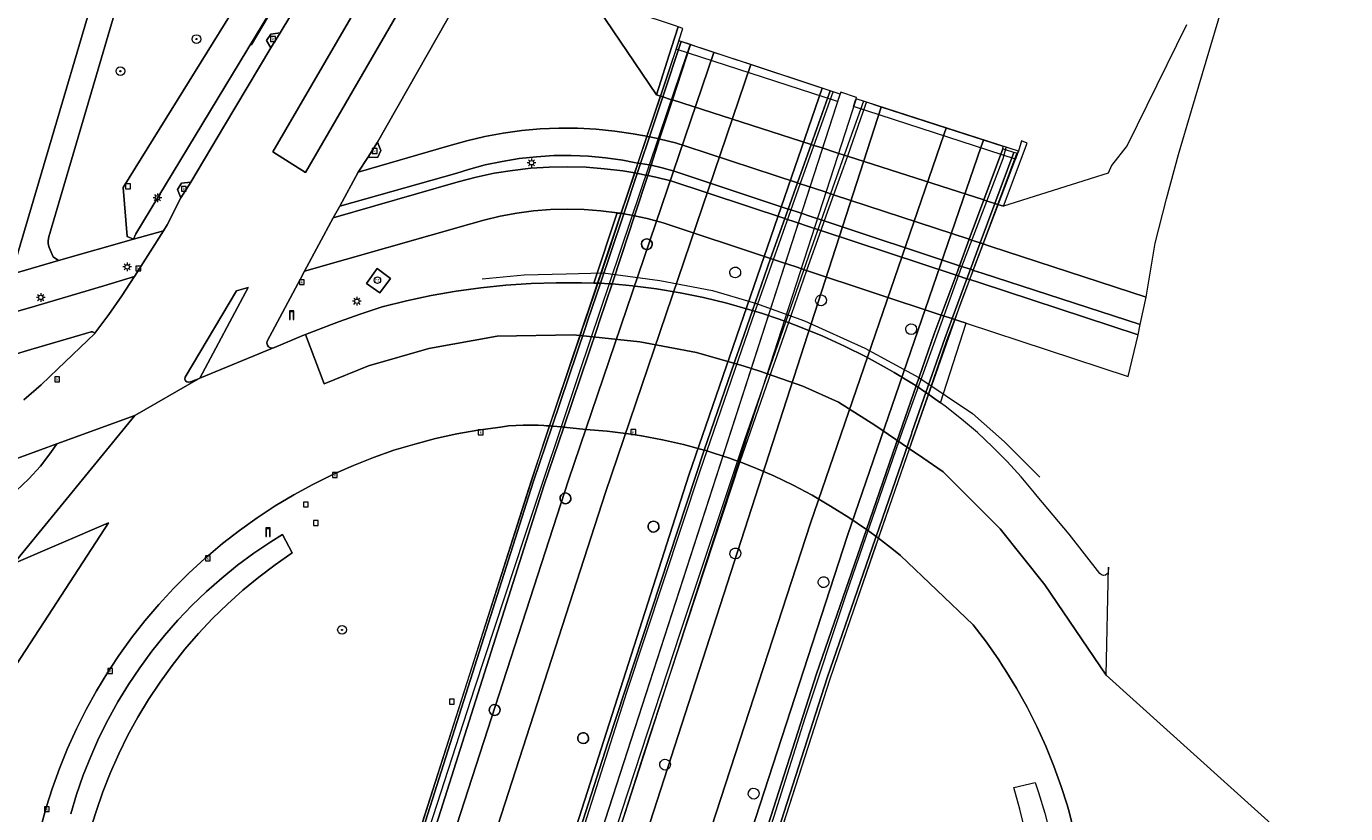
# Model space of a CAD drawing. Header units: metres. Extents: x 136597 to 137331, y 452400 to 453440.
# Tile 38 of 40: x 137067 to 137188, y 453020 to 453092. Entities that reach past the tile are written whole.
import ezdxf
from ezdxf.enums import TextEntityAlignment as Align

# ---------------------------------------------------------------- set-up
doc = ezdxf.new("R2010")
doc.units = ezdxf.units.M
doc.layers.get('0').update_dxf_attribs({"lineweight": 25})
for name, color, linetype, lineweight in [('AB-ondergrond', 7, 'Continuous', 25), ('B-WE-GR-BEPLANTING_CULTUUR_BOSPLANTSOEN-GV', 90, 'Continuous', 18), ('B-WE-GR-BEPLANTING_CULTUUR_HEESTERS-GV', 90, 'Continuous', 18), ('B-WE-GR-BOOM-S @ 0.2', 90, 'Continuous', 25), ('B-WE-GR-GROENVOORZIENING-GV', 80, 'Continuous', 18), ('B-WE-IE-MEUBILAIR_WEGMEUBILAIR-G', 7, 'Continuous', 18), ('B-WE-IE-MEUBILAIR_WEGMEUBILAIR-S @ 0.2', 7, 'Continuous', 25), ('B-WE-IE-TERREINAFSCHEIDING_KUNSTMATIG_MUUR-GV', 90, 'Continuous', 18), ('B-WE-KL-DATA-S @ 0.2', 90, 'Continuous', 25), ('B-WE-KL-ET_LS_OV_LICHTMAST-S @ 0.2', 190, 'Continuous', 25), ('B-WE-KW-KUNSTWERK_DEK-GV', 170, 'Continuous', 18), ('B-WE-KW-KUNSTWERK_GELUIDSWERING_SCHERM-G', 170, 'Continuous', 18), ('B-WE-KW-KUNSTWERK_PIJLER-GV', 170, 'Continuous', 18), ('B-WE-OG-TERREIN_CULTUURSCHEIDING-GV', 7, 'Continuous', 18), ('B-WE-RI-GWA_KOLK-S @ 0.2', 30, 'Continuous', 25), ('B-WE-RI-GWA_RIOOLPUT-S @ 0.2', 30, 'Continuous', 25), ('B-WE-VH-VERHARDING_ASFALT-GV', 252, 'Continuous', 18), ('B-WE-VH-VERHARDING_GESLOTEN-GV', 252, 'Continuous', 18), ('B-WE-VH-VERHARDING_HALFVERHARDING-GV', 252, 'Continuous', 18), ('B-WE-VH-VERHARDING_OPEN-GV', 252, 'Continuous', 18), ('B-WE-VH-VERHARDING_TEGEL-GV', 252, 'Continuous', 18)]:
    doc.layers.add(name, color=color, linetype=linetype, lineweight=lineweight)
doc.styles.add('NLCS-ISO', font='NLCS-ISO.ttf')

# ---------------------------------------------------------------- blocks, each defined once
blk = doc.blocks.new('SKL-ET_OV_LICHTMAST-SO')
at = {"color": 0, "linetype": 'ByBlock', "lineweight": 18}
for points in [[(-1.25, 0), (-2, 0)], [(-1.41, 1.41), (-0.88, 0.88)], [(0, 2), (0, 1.25)], [(0.88, 0.88), (1.41, 1.41)], [(2, 0), (1.25, 0)], [(-1.41, -1.41), (-0.88, -0.88)], [(0, -1.25), (0, -2)], [(0.88, -0.88), (1.41, -1.41)]]:
    blk.add_lwpolyline(points, dxfattribs=at)
blk.add_circle((0, 0), 1, dxfattribs=at)
blk = doc.blocks.new('SKL-DATA_PORTAAL-SO')
at = {"color": 0, "linetype": 'ByBlock', "lineweight": 18}
blk.add_lwpolyline([(-0.75, -2), (-0.75, 1.75), (0.75, 1.75), (0.75, -2), (1, -2), (1, 2), (-1, 2), (-1, -2)], close=True, dxfattribs=at)
blk = doc.blocks.new('SRI-PUT_INSPECTIEPUT_RIOOLPUT-SO')
at = {"color": 0, "linetype": 'ByBlock', "lineweight": 18}
blk.add_lwpolyline([(-1.125, -1.125), (1.125, -1.125), (1.125, 1.125), (-1.125, 1.125)], close=True, dxfattribs=at)
blk = doc.blocks.new('SRI-KOLK-SO')
at = {"color": 0, "linetype": 'ByBlock', "lineweight": 18}
blk.add_lwpolyline([(-1.125, -1.125), (1.125, -1.125), (1.125, 1.125), (-1.125, 1.125)], close=True, dxfattribs=at)
at = {"color": 0, "linetype": 'ByBlock', "lineweight": 18, "style": 'NLCS-ISO'}
blk.add_text('k', height=1.5, dxfattribs=at).set_placement((0, 0), align=Align.MIDDLE_CENTER)
blk = doc.blocks.new('SIE-WEG_PAAL_RECLAMEZUIL-SO')
at = {"color": 0, "linetype": 'ByBlock', "lineweight": 18}
blk.add_circle((0, 0), 1.5, dxfattribs=at)
at = {"color": 0, "linetype": 'ByBlock', "lineweight": 18, "style": 'NLCS-ISO'}
blk.add_text('rz', height=1.5, dxfattribs=at).set_placement((0, 0.23), align=Align.MIDDLE_CENTER)
blk = doc.blocks.new('SGR-BOOM_01-SO')
at = {"linetype": 'ByBlock', "lineweight": 18}
h = blk.add_hatch(color=0, dxfattribs=at)
h.dxf.hatch_style = 1
edge = h.paths.add_edge_path()
edge.add_arc((0, 0), 0.25, 0, 360)
at = {"color": 0, "linetype": 'ByBlock', "lineweight": 18}
for radius in [2, 0.25]:
    blk.add_circle((0, 0), radius, dxfattribs=at)
blk = doc.blocks.new('A$C8609b1a7')
at = {"layer": 'B-WE-GR-BEPLANTING_CULTUUR_BOSPLANTSOEN-GV', "color": 9, "flags": 128}
for points in [[(-220.261, -324.157), (-244.131, -362.657), (-243.764, -367.165), (-243.209, -367.416), (-242.968, -366.928), (-225.882, -338.687)], [(-239.356, -327.689), (-250.989, -367.193), (-251.054, -367.517), (-251.04, -367.847), (-250.947, -368.164), (-250.579, -369.032), (-250.106, -369.363), (-243.209, -367.416), (-243.764, -367.165), (-244.131, -362.657), (-220.261, -324.157)]]:
    blk.add_lwpolyline(points, dxfattribs=at)
at = {"layer": 'B-WE-GR-BEPLANTING_CULTUUR_HEESTERS-GV', "color": 9, "flags": 128}
blk.add_lwpolyline([(-246.94, -420.97), (-246.644, -420.02), (-246.021, -418.225), (-245.323, -416.457), (-244.551, -414.72), (-243.707, -413.017), (-242.791, -411.351), (-241.807, -409.725), (-240.755, -408.142), (-239.637, -406.605), (-238.456, -405.116), (-237.213, -403.678), (-235.91, -402.293), (-234.551, -400.965), (-233.136, -399.695), (-231.67, -398.485), (-230.154, -397.339), (-228.591, -396.257), (-229.493, -394.567), (-230.571, -395.239), (-232.118, -396.284), (-233.62, -397.394), (-235.072, -398.567), (-236.473, -399.801), (-237.82, -401.094), (-239.11, -402.444), (-240.341, -403.848), (-241.511, -405.303), (-242.618, -406.807), (-243.659, -408.356), (-244.632, -409.95), (-245.537, -411.583), (-246.371, -413.253), (-247.132, -414.958), (-247.82, -416.694), (-248.433, -418.458), (-248.969, -420.246)], dxfattribs=at)
at = {"layer": 'B-WE-GR-GROENVOORZIENING-GV', "color": 9, "flags": 128}
for points in [[(-212.499, -343.974), (-220.743, -358.499), (-220.42, -359.242), (-220.725, -359.867), (-221.633, -359.905), (-222.507, -361.251), (-214.183, -358.826), (-212.531, -358.36), (-210.86, -357.972), (-209.172, -357.662), (-207.472, -357.431), (-205.762, -357.279), (-204.048, -357.208), (-202.332, -357.216), (-200.618, -357.304), (-198.91, -357.472), (-197.212, -357.719), (-196.354, -357.878), (-196.316, -357.885), (-196.143, -357.917), (-195.949, -357.956), (-195.723, -358.001), (-194.941, -358.157), (-194.778, -358.19), (-194.723, -358.201), (-193.32, -358.563), (-192.383, -358.852), (-182.095, -362.231), (-181.931, -362.285), (-181.178, -362.532), (-179.734, -363.007), (-178.962, -363.261), (-178.775, -363.322), (-166.285, -367.424), (-166.082, -367.491), (-165.277, -367.755), (-165.011, -367.842), (-164.592, -367.98), (-164.312, -368.072), (-162.876, -368.544), (-149.996, -372.744), (-149.17, -367.785), (-148.133, -363.695), (-147.018, -359.625), (-145.826, -355.577), (-142.706, -345.027)], [(-146.289, -347.694), (-151.754, -358.785), (-153.213, -360.634), (-153.518, -361.339), (-163.127, -364.382), (-163.651, -364.214), (-163.923, -364.127), (-164.723, -363.87), (-164.937, -363.801), (-177.507, -359.768), (-177.695, -359.708), (-178.468, -359.46), (-179.924, -358.994), (-180.678, -358.752), (-180.843, -358.699), (-193.609, -354.605), (-193.766, -354.554), (-194.494, -354.321), (-194.711, -354.251), (-195.068, -354.136), (-201.125, -345.205)], [(-261.646, -347.745), (-262.23, -349.665), (-262.334, -350.009), (-267.776, -367.91), (-259.876, -369.967), (-255.545, -370.954), (-254.395, -370.614), (-253.764, -368.493), (-234.572, -303.476)], [(-253.298, -382.195), (-251.705, -380.799), (-250.165, -379.345), (-246.76, -376.07), (-246.844, -375.978), (-246.966, -375.929), (-247.097, -375.937), (-248.64, -376.394), (-252.643, -377.546), (-262.427, -380.492)]]:
    blk.add_lwpolyline(points, dxfattribs=at)
for points in [[(-227.447, -370.349), (-227.84, -371.045), (-230.884, -376.788), (-230.92, -376.977), (-230.876, -377.164), (-230.761, -377.317), (-230.593, -377.411), (-230.402, -377.429), (-230.257, -377.383), (-230.21, -377.364), (-227.611, -376.267), (-227.365, -376.171), (-224.982, -375.244), (-224.246, -374.981), (-222.324, -374.295), (-220.319, -373.635), (-220.307, -373.632), (-218.06, -373.078), (-215.795, -372.602), (-213.515, -372.205), (-211.222, -371.886), (-208.92, -371.647), (-206.611, -371.488), (-204.298, -371.409), (-201.983, -371.409), (-200.831, -371.442), (-198.686, -364.999), (-200.179, -364.808), (-201.728, -364.69), (-203.28, -364.652), (-204.832, -364.695), (-206.38, -364.817), (-207.92, -365.019), (-209.447, -365.3), (-210.957, -365.659), (-212.164, -366.006)], [(-221.741, -371.478), (-220.776, -370.119), (-219.552, -371.02), (-220.525, -372.342)]]:
    blk.add_lwpolyline(points, close=True, dxfattribs=at)
at = {"layer": 'B-WE-IE-MEUBILAIR_WEGMEUBILAIR-G', "color": 9, "flags": 128}
for points in [[(-191.955, -349.525), (-192.329, -350.544), (-194.047, -355.599), (-197.452, -365.695), (-202.154, -379.601), (-207.215, -394.759), (-211.81, -408.684), (-216.324, -422.616), (-221.147, -437.868), (-227.104, -456.911), (-233.023, -475.96), (-238.907, -495.233), (-243.169, -509.161)], [(-230.072, -512.19), (-221.023, -482.858), (-217.438, -471.394), (-212.699, -456.094), (-209.123, -444.63), (-204.279, -429.372), (-197.754, -408.973), (-191.045, -388.705), (-186.263, -374.831), (-181.829, -362.252), (-178.806, -353.855)], [(-176.028, -354.733), (-177.267, -358.212), (-180.835, -368.266), (-186.968, -385.863), (-192.899, -403.558), (-198.29, -420.022), (-203.568, -436.519), (-208.32, -451.793), (-213.898, -469.609), (-219.395, -487.546), (-227.241, -513.011), (-227.51, -513.876)], [(-214.892, -518.251), (-214.503, -517.154), (-208.15, -496.793), (-200.65, -472.629), (-194.734, -453.576), (-188.76, -434.49), (-184.279, -420.557), (-181.384, -411.421), (-177.604, -400.07), (-172.401, -384.974), (-166.982, -369.927), (-163.181, -359.995), (-162.881, -358.966)], [(-211.115, -371.044), (-207.25, -370.684), (-203.386, -370.594), (-199.971, -370.504), (-194.758, -371.223), (-189.905, -372.122), (-185.95, -373.29), (-181.456, -374.908), (-175.884, -377.425), (-170.941, -380.121), (-165.998, -383.446), (-163.032, -386.053), (-159.796, -389.288)]]:
    blk.add_lwpolyline(points, dxfattribs=at)
at = {"layer": 'B-WE-IE-TERREINAFSCHEIDING_KUNSTMATIG_MUUR-GV', "color": 9, "flags": 128}
for points in [[(-222.32, -439.747), (-206.43, -389.762), (-204.68, -384.599), (-201.634, -375.608), (-201.376, -374.847), (-200.23, -371.464), (-199.275, -368.648), (-198.081, -365.07), (-196.842, -361.357), (-196.544, -360.463), (-195.723, -358.001), (-194.494, -354.321), (-192.801, -349.247), (-193.016, -349.17), (-194.711, -354.251), (-195.949, -357.956), (-196.772, -360.421), (-197.072, -361.319), (-198.309, -365.031), (-199.491, -368.576), (-200.467, -371.453), (-201.611, -374.825), (-201.874, -375.607), (-202.1, -376.271), (-204.928, -384.581), (-205.256, -385.586), (-206.646, -389.69), (-222.557, -439.747)], [(-189.348, -439.747), (-179.1, -407.825), (-176.509, -400.312), (-174.904, -395.658), (-174.681, -395.028), (-174.662, -394.959), (-174.644, -394.907), (-171.795, -386.679), (-171.381, -385.482), (-171.299, -385.245), (-170.05, -381.649), (-168.312, -376.648), (-167.62, -374.802), (-166.242, -371.126), (-165.92, -370.268), (-165.011, -367.842), (-163.651, -364.214), (-161.895, -359.527), (-161.95, -359.509), (-162.174, -359.437), (-163.923, -364.127), (-165.277, -367.755), (-166.183, -370.181), (-166.503, -371.041), (-167.874, -374.718), (-168.55, -376.528), (-170.277, -381.499), (-171.526, -385.093), (-171.608, -385.33), (-174.865, -394.738), (-174.882, -394.788), (-174.916, -394.888), (-179.35, -407.741), (-189.625, -439.747)]]:
    blk.add_lwpolyline(points, dxfattribs=at)
at = {"layer": 'B-WE-KW-KUNSTWERK_DEK-GV', "color": 9, "flags": 128}
for points in [[(-229.768, -513.425), (-178.176, -354.063), (-193.016, -349.17), (-205.42, -386.07), (-228.611, -458.505), (-244.265, -508.806)], [(-213.91, -518.566), (-207.629, -498.417), (-198.49, -469.083), (-186.315, -430.309), (-179.1, -407.825), (-177.527, -403.263), (-172.194, -387.832), (-167.024, -373.212), (-161.768, -359.321), (-176.705, -354.515), (-228.312, -513.838)]]:
    blk.add_lwpolyline(points, close=True, dxfattribs=at)
at = {"layer": 'B-WE-KW-KUNSTWERK_GELUIDSWERING_SCHERM-G', "color": 9, "flags": 128}
blk.add_lwpolyline([(-232.345, -349.576), (-225.882, -338.687)], dxfattribs=at)
at = {"layer": 'B-WE-KW-KUNSTWERK_PIJLER-GV', "color": 9, "flags": 128}
for points in [[(-196.32, -368.217), (-196.214, -368.302), (-196.026, -368.367), (-195.827, -368.355), (-195.65, -368.266), (-195.52, -368.114), (-195.461, -367.924), (-195.48, -367.726), (-195.575, -367.551), (-195.73, -367.427), (-195.922, -367.373), (-196.119, -367.399), (-196.291, -367.499), (-196.41, -367.658), (-196.458, -367.852), (-196.426, -368.048)], [(-203.933, -391.311), (-203.863, -391.497), (-203.776, -391.602), (-203.605, -391.704), (-203.408, -391.731), (-203.215, -391.679), (-203.059, -391.557), (-202.962, -391.383), (-202.941, -391.185), (-202.999, -390.994), (-203.127, -390.842), (-203.304, -390.751), (-203.502, -390.736), (-203.691, -390.8), (-203.839, -390.932), (-203.924, -391.112)], [(-195.323, -394.341), (-195.129, -394.295), (-194.969, -394.177), (-194.867, -394.006), (-194.84, -393.809), (-194.892, -393.617), (-195.015, -393.46), (-195.189, -393.364), (-195.387, -393.343), (-195.577, -393.401), (-195.73, -393.529), (-195.821, -393.706), (-195.835, -393.905), (-195.771, -394.093), (-195.687, -394.2), (-195.519, -394.308)], [(-210.298, -411.064), (-210.127, -411.166), (-209.93, -411.193), (-209.737, -411.141), (-209.581, -411.019), (-209.484, -410.845), (-209.463, -410.647), (-209.521, -410.456), (-209.649, -410.304), (-209.826, -410.213), (-210.024, -410.198), (-210.213, -410.262), (-210.361, -410.394), (-210.446, -410.574), (-210.455, -410.773), (-210.385, -410.959)], [(-201.504, -412.9), (-201.681, -412.809), (-201.879, -412.794), (-202.068, -412.858), (-202.216, -412.99), (-202.301, -413.17), (-202.31, -413.369), (-202.24, -413.555), (-202.153, -413.66), (-201.982, -413.762), (-201.785, -413.789), (-201.592, -413.737), (-201.436, -413.615), (-201.339, -413.441), (-201.318, -413.243), (-201.376, -413.052)]]:
    blk.add_lwpolyline(points, close=True, dxfattribs=at)
at = {"layer": 'B-WE-OG-TERREIN_CULTUURSCHEIDING-GV', "color": 9, "flags": 128}
for points in [[(-225.882, -338.687), (-242.968, -366.928), (-243.209, -367.416), (-240.419, -366.63), (-240.111, -366.076), (-238.835, -363.613), (-239.133, -362.836), (-238.79, -362.25), (-237.933, -362.167), (-234.809, -356.948), (-230.542, -349.82), (-230.948, -349.144), (-230.561, -348.565), (-229.701, -348.439), (-229.691, -348.437), (-220.604, -333.387)], [(-156.653, -421.78), (-157.167, -419.858), (-157.293, -419.429), (-157.83, -417.744), (-158.504, -415.873), (-159.254, -414.03), (-160.077, -412.22), (-160.972, -410.444), (-161.938, -408.705), (-162.973, -407.007), (-163.22, -406.624), (-163.572, -406.091), (-164.716, -404.454), (-165.924, -402.864), (-172.606, -396.483), (-173.269, -395.97), (-174.644, -394.907), (-174.757, -394.819), (-174.865, -394.738), (-175.426, -394.315), (-175.595, -394.202), (-175.753, -394.096), (-177.382, -393.005), (-179.043, -391.945), (-180.746, -390.953), (-182.487, -390.031), (-184.265, -389.181), (-186.075, -388.403), (-187.402, -387.888), (-187.601, -387.815), (-188.346, -387.548), (-189.78, -387.073), (-190.513, -386.849), (-190.687, -386.798), (-192.588, -386.283), (-194.508, -385.846), (-196.445, -385.487), (-197.65, -385.304), (-199.604, -385.075), (-201.565, -384.922), (-203.602, -384.691), (-203.772, -384.675), (-204.68, -384.599), (-204.928, -384.581), (-205.199, -384.558), (-205.433, -384.538), (-205.947, -384.512), (-207.322, -384.497), (-208.696, -384.562), (-209.413, -384.683), (-211.05, -384.903), (-211.497, -384.976), (-213.455, -385.32), (-215.397, -385.743), (-217.321, -386.244), (-219.223, -386.822), (-221.1, -387.476), (-222.95, -388.204), (-224.509, -388.887), (-224.92, -389.078), (-226.703, -389.96), (-228.448, -390.914), (-230.154, -391.936), (-231.817, -393.027), (-233.436, -394.183), (-235.006, -395.404), (-236.292, -396.482), (-236.63, -396.778), (-238.092, -398.125), (-239.499, -399.53), (-240.848, -400.991), (-242.138, -402.504), (-243.365, -404.069), (-244.529, -405.681), (-245.315, -406.853), (-245.557, -407.229), (-246.59, -408.925), (-247.555, -410.661), (-248.448, -412.434), (-249.269, -414.242), (-250.017, -416.082), (-250.691, -417.95), (-251.206, -419.568), (-251.332, -419.999), (-251.847, -421.917)], [(-248.969, -420.246), (-248.433, -418.458), (-247.82, -416.694), (-247.132, -414.958), (-246.371, -413.253), (-245.537, -411.583), (-244.632, -409.95), (-243.659, -408.356), (-242.618, -406.807), (-241.511, -405.303), (-240.341, -403.848), (-239.11, -402.444), (-237.82, -401.094), (-236.473, -399.801), (-235.072, -398.567), (-233.62, -397.394), (-232.118, -396.284), (-230.571, -395.239), (-229.493, -394.567), (-228.591, -396.257), (-230.154, -397.339), (-231.67, -398.485), (-233.136, -399.695), (-234.551, -400.965), (-235.91, -402.293), (-237.213, -403.678), (-238.456, -405.116), (-239.637, -406.605), (-240.755, -408.142), (-241.807, -409.725), (-242.791, -411.351), (-243.707, -413.017), (-244.551, -414.72), (-245.323, -416.457), (-246.021, -418.225), (-246.644, -420.02), (-246.94, -420.97)], [(-161.149, -421.819), (-161.63, -419.817), (-162.189, -417.836), (-160.228, -417.35), (-159.913, -418.294), (-159.347, -420.185), (-158.857, -422.098)]]:
    blk.add_lwpolyline(points, dxfattribs=at)
for points in [[(-224.833, -365.457), (-213.315, -362.129), (-211.669, -361.703), (-210.005, -361.354), (-208.326, -361.084), (-206.637, -360.894), (-204.94, -360.783), (-203.24, -360.751), (-201.54, -360.8), (-199.845, -360.929), (-198.157, -361.137), (-197.439, -361.257), (-197.072, -361.319), (-196.842, -361.357), (-196.785, -361.367), (-196.038, -361.522), (-195.875, -361.556), (-195.134, -361.709), (-193.762, -362.057), (-183.261, -365.518), (-183.097, -365.572), (-182.344, -365.82), (-180.906, -366.294), (-180.135, -366.548), (-179.947, -366.61), (-167.507, -370.71), (-167.316, -370.773), (-166.503, -371.041), (-166.242, -371.126), (-165.382, -371.407), (-150.73, -376.196), (-150.555, -375.265), (-165.102, -370.534), (-165.896, -370.276), (-165.92, -370.268), (-166.183, -370.181), (-166.992, -369.913), (-167.187, -369.849), (-179.634, -365.732), (-179.821, -365.67), (-180.593, -365.415), (-182.031, -364.939), (-182.784, -364.69), (-182.948, -364.636), (-193.443, -361.164), (-194.538, -360.842), (-195.569, -360.617), (-195.654, -360.598), (-195.733, -360.586), (-196.544, -360.463), (-196.602, -360.454), (-196.772, -360.421), (-197.137, -360.35), (-198.168, -360.151), (-199.748, -359.926), (-201.337, -359.782), (-202.931, -359.716), (-204.526, -359.731), (-206.119, -359.826), (-207.705, -360.001), (-209.28, -360.254), (-210.84, -360.587), (-212.382, -360.997), (-213.439, -361.327), (-224.207, -364.372)], [(-203.933, -391.311), (-203.924, -391.112), (-203.839, -390.932), (-203.691, -390.8), (-203.502, -390.736), (-203.304, -390.751), (-203.127, -390.842), (-202.999, -390.994), (-202.941, -391.185), (-202.962, -391.383), (-203.059, -391.557), (-203.215, -391.679), (-203.408, -391.731), (-203.605, -391.704), (-203.776, -391.602), (-203.863, -391.497)], [(-195.323, -394.341), (-195.519, -394.308), (-195.687, -394.2), (-195.771, -394.093), (-195.835, -393.905), (-195.821, -393.706), (-195.73, -393.529), (-195.577, -393.401), (-195.387, -393.343), (-195.189, -393.364), (-195.015, -393.46), (-194.892, -393.617), (-194.84, -393.809), (-194.867, -394.006), (-194.969, -394.177), (-195.129, -394.295)], [(-187.787, -396.809), (-187.984, -396.782), (-188.155, -396.68), (-188.242, -396.575), (-188.312, -396.389), (-188.303, -396.19), (-188.218, -396.01), (-188.07, -395.878), (-187.881, -395.814), (-187.683, -395.829), (-187.506, -395.92), (-187.378, -396.072), (-187.32, -396.263), (-187.341, -396.461), (-187.438, -396.635), (-187.594, -396.757)], [(-179.646, -399.443), (-179.843, -399.422), (-180.017, -399.325), (-180.108, -399.223), (-180.183, -399.039), (-180.181, -398.84), (-180.101, -398.657), (-179.956, -398.521), (-179.77, -398.451), (-179.571, -398.46), (-179.392, -398.545), (-179.259, -398.694), (-179.196, -398.883), (-179.211, -399.081), (-179.302, -399.258), (-179.455, -399.385)], [(-210.298, -411.064), (-210.385, -410.959), (-210.455, -410.773), (-210.446, -410.574), (-210.361, -410.394), (-210.213, -410.262), (-210.024, -410.198), (-209.826, -410.213), (-209.649, -410.304), (-209.521, -410.456), (-209.463, -410.647), (-209.484, -410.845), (-209.581, -411.019), (-209.737, -411.141), (-209.93, -411.193), (-210.127, -411.166)], [(-201.504, -412.9), (-201.376, -413.052), (-201.318, -413.243), (-201.339, -413.441), (-201.436, -413.615), (-201.592, -413.737), (-201.785, -413.789), (-201.982, -413.762), (-202.153, -413.66), (-202.24, -413.555), (-202.31, -413.369), (-202.301, -413.17), (-202.216, -412.99), (-202.068, -412.858), (-201.879, -412.794), (-201.681, -412.809)], [(-194.245, -416.22), (-194.442, -416.193), (-194.613, -416.091), (-194.7, -415.986), (-194.77, -415.8), (-194.761, -415.601), (-194.676, -415.421), (-194.528, -415.289), (-194.339, -415.225), (-194.141, -415.24), (-193.964, -415.331), (-193.836, -415.483), (-193.778, -415.674), (-193.799, -415.872), (-193.896, -416.046), (-194.052, -416.168)], [(-186.291, -418.859), (-186.462, -418.757), (-186.549, -418.652), (-186.619, -418.466), (-186.61, -418.267), (-186.525, -418.087), (-186.377, -417.955), (-186.188, -417.891), (-185.99, -417.906), (-185.813, -417.997), (-185.685, -418.149), (-185.627, -418.34), (-185.648, -418.538), (-185.745, -418.712), (-185.901, -418.834), (-186.094, -418.886)]]:
    blk.add_lwpolyline(points, close=True, dxfattribs=at)
at = {"layer": 'B-WE-VH-VERHARDING_ASFALT-GV', "color": 9, "flags": 128}
for points in [[(-234.572, -303.476), (-253.764, -368.493), (-254.395, -370.614), (-250.106, -369.363), (-250.579, -369.032), (-250.947, -368.164), (-251.04, -367.847), (-251.054, -367.517), (-250.989, -367.193), (-239.356, -327.689)], [(-220.604, -333.387), (-229.691, -348.437), (-229.701, -348.439), (-230.542, -349.82), (-234.809, -356.948), (-237.933, -362.167), (-238.835, -363.613), (-240.111, -366.076), (-240.419, -366.63), (-243.117, -370.83), (-243.135, -370.858), (-244.264, -372.626), (-245.46, -374.35), (-246.739, -376.05), (-246.76, -376.07), (-250.165, -379.345), (-251.705, -380.799), (-253.298, -382.195)], [(-254.525, -387.785), (-251.767, -386.78), (-250.263, -386.232), (-243.069, -383.609), (-237.198, -380.24), (-237.96, -380.525), (-238.117, -380.568), (-238.277, -380.532), (-238.401, -380.426), (-238.461, -380.274), (-238.442, -380.112), (-233.729, -372.172), (-232.645, -371.861), (-237.087, -380.176), (-230.257, -377.383), (-230.402, -377.429), (-230.593, -377.411), (-230.761, -377.317), (-230.876, -377.164), (-230.92, -376.977), (-230.884, -376.788), (-227.84, -371.045), (-227.447, -370.349), (-224.833, -365.457), (-224.207, -364.372), (-222.507, -361.251), (-221.633, -359.905), (-220.743, -358.499), (-212.499, -343.974)], [(-199.025, -312.406), (-227.369, -361.287), (-230.358, -359.365), (-203.852, -313.797)], [(-213.43, -421.25), (-203.174, -389.575), (-189.807, -350.233), (-191.462, -349.688), (-191.953, -349.526), (-193.609, -354.605), (-194.778, -358.19), (-195.569, -360.617), (-195.875, -361.556), (-197.081, -365.255), (-198.273, -368.913), (-199.157, -371.529), (-200.316, -374.961), (-200.536, -375.612), (-203.602, -384.691), (-205.427, -390.092), (-221.212, -439.747)], [(-207.882, -439.747), (-199.551, -413.709), (-190.687, -386.798), (-187.571, -377.824), (-187.487, -377.583), (-186.228, -373.969), (-184.562, -369.186), (-183.261, -365.518), (-182.948, -364.636), (-182.095, -362.231), (-180.843, -358.699), (-179.162, -353.958), (-179.092, -353.761), (-179.83, -353.518), (-192.106, -389.113), (-203.444, -424.508)], [(-262.427, -380.492), (-252.643, -377.546), (-248.64, -376.394), (-247.097, -375.937), (-246.966, -375.929), (-246.844, -375.978), (-246.76, -376.07), (-246.739, -376.05), (-245.46, -374.35), (-244.264, -372.626), (-243.135, -370.858), (-243.117, -370.83), (-245.939, -371.7), (-252.77, -373.726), (-259.849, -375.725)], [(-251.847, -421.917), (-251.332, -419.999), (-251.206, -419.568), (-250.691, -417.95), (-250.017, -416.082), (-249.269, -414.242), (-248.448, -412.434), (-247.555, -410.661), (-246.59, -408.925), (-245.557, -407.229), (-245.315, -406.853), (-244.529, -405.681), (-243.365, -404.069), (-242.138, -402.504), (-240.848, -400.991), (-239.499, -399.53), (-238.092, -398.125), (-236.63, -396.778), (-236.292, -396.482), (-235.006, -395.404), (-233.436, -394.183), (-231.817, -393.027), (-230.154, -391.936), (-228.448, -390.914), (-226.703, -389.96), (-224.92, -389.078), (-224.509, -388.887), (-222.95, -388.204), (-221.1, -387.476), (-219.223, -386.822), (-217.321, -386.244), (-215.397, -385.743), (-213.455, -385.32), (-211.497, -384.976), (-211.05, -384.903), (-209.413, -384.683), (-208.696, -384.562), (-207.322, -384.497), (-205.947, -384.512), (-205.433, -384.538), (-205.199, -384.558), (-204.928, -384.581), (-204.68, -384.599), (-203.772, -384.675), (-203.602, -384.691), (-201.565, -384.922), (-199.604, -385.075), (-197.65, -385.304), (-196.445, -385.487), (-194.508, -385.846), (-192.588, -386.283), (-190.687, -386.798), (-190.513, -386.849), (-189.78, -387.073), (-188.346, -387.548), (-187.601, -387.815), (-187.402, -387.888), (-186.075, -388.403), (-184.265, -389.181), (-182.487, -390.031), (-180.746, -390.953), (-179.043, -391.945), (-177.382, -393.005), (-175.753, -394.096), (-175.595, -394.202), (-175.426, -394.315), (-174.865, -394.738), (-174.757, -394.819), (-174.644, -394.907), (-173.269, -395.97), (-172.606, -396.483), (-165.924, -402.864), (-164.716, -404.454), (-163.572, -406.091), (-163.22, -406.624), (-162.973, -407.007), (-161.938, -408.705), (-160.972, -410.444), (-160.077, -412.22), (-159.254, -414.03), (-158.504, -415.873), (-157.83, -417.744), (-157.293, -419.429), (-157.167, -419.858), (-156.653, -421.78)], [(-131.651, -427.316), (-153.682, -407.488), (-159.348, -399.195), (-163.441, -394.052), (-168.687, -388.804), (-170.557, -387.525), (-171.795, -386.679), (-174.983, -384.5), (-178.335, -382.404), (-181.608, -380.938), (-185.562, -379.545), (-186.997, -379.082), (-191.395, -377.832), (-196.611, -376.839), (-202.1, -376.271), (-202.425, -376.228), (-202.581, -376.208), (-209.717, -376.313), (-216.013, -377.467), (-221.574, -379.042), (-225.636, -380.704), (-227.365, -376.171), (-227.611, -376.267), (-230.21, -377.364), (-230.257, -377.383), (-237.087, -380.176), (-237.198, -380.24), (-243.069, -383.609), (-254.212, -397.242), (-245.499, -393.486), (-251.024, -401.966), (-253.98, -406.55)], [(-254.212, -397.242), (-243.069, -383.609), (-250.263, -386.232), (-250.789, -387.014), (-251.767, -388.266), (-252.833, -389.445), (-253.981, -390.545)], [(-253.981, -390.545), (-252.833, -389.445), (-251.767, -388.266), (-250.789, -387.014), (-250.263, -386.232), (-251.767, -386.78), (-254.525, -387.785)]]:
    blk.add_lwpolyline(points, dxfattribs=at)
for points in [[(-197.125, -303.394), (-203.852, -313.797), (-230.358, -359.365), (-227.369, -361.287), (-199.025, -312.406), (-195.385, -304.386)], [(-186.387, -351.359), (-189.807, -350.233), (-203.174, -389.575), (-213.43, -421.25), (-225.068, -457.717), (-233.21, -483.57), (-241.325, -509.748), (-238.057, -510.787), (-229.776, -484.651), (-221.636, -458.805), (-210.003, -422.352), (-199.757, -390.709)], [(-179.83, -353.518), (-186.387, -351.359), (-199.757, -390.709), (-210.003, -422.352), (-221.636, -458.805), (-229.776, -484.651), (-238.057, -510.787), (-231.639, -512.829), (-223.218, -486.807), (-215.078, -460.961), (-203.444, -424.508), (-192.106, -389.113)], [(-168.399, -357.189), (-174.394, -355.259), (-225.923, -514.624), (-219.832, -516.627), (-219.788, -516.487), (-206.554, -474.161), (-192.606, -429.479), (-180.905, -393.524), (-168.589, -357.724)], [(-164.967, -358.294), (-168.399, -357.189), (-168.589, -357.724), (-180.905, -393.524), (-192.606, -429.479), (-206.554, -474.161), (-219.788, -516.487), (-219.832, -516.627), (-216.412, -517.752), (-216.352, -517.561), (-203.118, -475.235), (-189.176, -430.572), (-177.491, -394.667), (-165.185, -358.895)], [(-227.447, -370.349), (-212.164, -366.006), (-210.957, -365.659), (-209.447, -365.3), (-207.92, -365.019), (-206.38, -364.817), (-204.832, -364.695), (-203.28, -364.652), (-201.728, -364.69), (-200.179, -364.808), (-198.686, -364.999), (-198.639, -365.005), (-198.309, -365.031), (-198.081, -365.07), (-197.382, -365.19), (-197.244, -365.22), (-197.081, -365.255), (-195.912, -365.508), (-194.461, -365.904), (-184.562, -369.186), (-184.398, -369.24), (-183.646, -369.489), (-182.215, -369.964), (-181.444, -370.22), (-181.257, -370.282), (-168.874, -374.386), (-168.695, -374.446), (-167.874, -374.718), (-167.62, -374.802), (-167.259, -374.923), (-166.582, -375.145), (-151.665, -380.031), (-150.73, -376.196), (-165.382, -371.407), (-166.242, -371.126), (-166.503, -371.041), (-167.316, -370.773), (-167.507, -370.71), (-179.947, -366.61), (-180.135, -366.548), (-180.906, -366.294), (-182.344, -365.82), (-183.097, -365.572), (-183.261, -365.518), (-193.762, -362.057), (-195.134, -361.709), (-195.875, -361.556), (-196.038, -361.522), (-196.785, -361.367), (-196.842, -361.357), (-197.072, -361.319), (-197.439, -361.257), (-198.157, -361.137), (-199.845, -360.929), (-201.54, -360.8), (-203.24, -360.751), (-204.94, -360.783), (-206.637, -360.894), (-208.326, -361.084), (-210.005, -361.354), (-211.669, -361.703), (-213.315, -362.129), (-224.833, -365.457)], [(-153.682, -407.488), (-153.47, -397.557), (-153.492, -398.049), (-153.582, -398.181), (-153.742, -398.288), (-153.932, -398.322), (-154.118, -398.277), (-154.269, -398.162), (-157.105, -394.539), (-160.049, -391.047), (-160.291, -390.742), (-161.515, -389.274), (-162.801, -387.858), (-164.144, -386.497), (-165.543, -385.193), (-166.996, -383.949), (-168.499, -382.767), (-168.93, -382.456), (-169.667, -381.925), (-170.05, -381.649), (-170.277, -381.499), (-171.181, -380.903), (-171.56, -380.653), (-173.201, -379.663), (-173.843, -379.293), (-175.783, -378.236), (-177.76, -377.25), (-179.772, -376.336), (-181.815, -375.496), (-182.936, -375.081), (-183.887, -374.73), (-185.314, -374.252), (-186.228, -373.969), (-186.474, -373.893), (-188.598, -373.298), (-190.743, -372.782), (-192.904, -372.343), (-195.081, -371.983), (-197.268, -371.702), (-199.157, -371.529), (-199.465, -371.501), (-199.47, -371.501), (-200.23, -371.464), (-200.467, -371.453), (-200.773, -371.444), (-200.831, -371.442), (-201.983, -371.409), (-204.298, -371.409), (-206.611, -371.488), (-208.92, -371.647), (-211.222, -371.886), (-213.515, -372.205), (-215.795, -372.602), (-218.06, -373.078), (-220.307, -373.632), (-220.319, -373.635), (-222.324, -374.295), (-224.246, -374.981), (-224.982, -375.244), (-227.365, -376.171), (-225.636, -380.704), (-221.574, -379.042), (-216.013, -377.467), (-209.717, -376.313), (-202.581, -376.208), (-202.425, -376.228), (-202.1, -376.271), (-196.611, -376.839), (-191.395, -377.832), (-186.997, -379.082), (-185.562, -379.545), (-181.608, -380.938), (-178.335, -382.404), (-174.983, -384.5), (-171.795, -386.679), (-170.557, -387.525), (-168.687, -388.804), (-163.441, -394.052), (-159.348, -399.195)], [(-254.212, -397.242), (-254.078, -397.34), (-253.991, -397.481), (-253.963, -397.644), (-253.999, -397.806), (-254.094, -397.942), (-254.857, -399.084), (-255.944, -400.735), (-257.058, -402.824), (-258.061, -404.969), (-258.95, -407.163), (-259.723, -409.401), (-260.377, -411.676), (-260.696, -413.099), (-260.99, -414.527), (-261.258, -415.961), (-261.499, -417.398), (-261.714, -418.841), (-253.98, -406.55), (-251.024, -401.966), (-245.499, -393.486)]]:
    blk.add_lwpolyline(points, close=True, dxfattribs=at)
at = {"layer": 'B-WE-VH-VERHARDING_GESLOTEN-GV', "color": 9, "flags": 128}
for points in [[(-221.212, -439.747), (-205.427, -390.092), (-203.602, -384.691), (-200.536, -375.612), (-200.316, -374.961), (-199.157, -371.529), (-198.273, -368.913), (-197.081, -365.255), (-195.875, -361.556), (-195.569, -360.617), (-194.778, -358.19), (-193.609, -354.605), (-192.018, -349.726), (-191.953, -349.526), (-192.801, -349.247), (-194.494, -354.321), (-195.723, -358.001), (-196.544, -360.463), (-196.842, -361.357), (-198.081, -365.07), (-199.275, -368.648), (-200.23, -371.464), (-201.376, -374.847), (-201.634, -375.608), (-204.68, -384.599), (-206.43, -389.762), (-222.32, -439.747)], [(-214.164, -465.227), (-178.176, -354.063), (-179.092, -353.761), (-180.843, -358.699), (-182.095, -362.231), (-182.948, -364.636), (-183.261, -365.518), (-184.562, -369.186), (-186.228, -373.969), (-187.487, -377.583), (-187.571, -377.824), (-190.687, -386.798), (-199.551, -413.709), (-207.882, -439.747)], [(-190.727, -439.747), (-180.331, -407.368), (-175.753, -394.096), (-172.43, -384.499), (-171.181, -380.903), (-169.513, -376.104), (-168.874, -374.386), (-167.507, -370.71), (-167.187, -369.849), (-166.285, -367.424), (-164.937, -363.801), (-163.192, -359.109), (-163.16, -358.876), (-164.967, -358.294), (-165.185, -358.895), (-177.491, -394.667), (-189.176, -430.572)], [(-189.625, -439.747), (-179.35, -407.741), (-174.916, -394.888), (-174.882, -394.788), (-174.865, -394.738), (-171.608, -385.33), (-171.526, -385.093), (-170.277, -381.499), (-168.55, -376.528), (-167.874, -374.718), (-166.503, -371.041), (-166.183, -370.181), (-165.277, -367.755), (-163.923, -364.127), (-162.174, -359.437), (-162.963, -359.183), (-163.192, -359.109), (-164.937, -363.801), (-166.285, -367.424), (-167.187, -369.849), (-167.507, -370.71), (-168.874, -374.386), (-169.513, -376.104), (-171.181, -380.903), (-172.43, -384.499), (-175.753, -394.096), (-180.331, -407.368), (-190.727, -439.747)]]:
    blk.add_lwpolyline(points, dxfattribs=at)
for points in [[(-229.701, -348.439), (-230.561, -348.565), (-230.948, -349.144), (-230.542, -349.82)], [(-174.394, -355.259), (-175.744, -354.824), (-175.822, -355.042), (-177.507, -359.768), (-178.775, -363.322), (-179.634, -365.732), (-179.947, -366.61), (-181.257, -370.282), (-182.936, -375.081), (-184.192, -378.67), (-184.276, -378.914), (-187.402, -387.888), (-196.26, -414.775), (-204.25, -439.747), (-207.858, -450.693), (-216.134, -476.243), (-218.594, -483.837), (-228.312, -513.838), (-227.179, -514.211), (-225.923, -514.624)], [(-220.743, -358.499), (-221.633, -359.905), (-220.725, -359.867), (-220.42, -359.242)], [(-237.933, -362.167), (-238.79, -362.25), (-239.133, -362.836), (-238.835, -363.613)]]:
    blk.add_lwpolyline(points, close=True, dxfattribs=at)
at = {"layer": 'B-WE-VH-VERHARDING_HALFVERHARDING-GV', "color": 9, "flags": 128}
for points in [[(-168.93, -382.456), (-166.582, -375.145), (-167.259, -374.923), (-167.62, -374.802), (-167.874, -374.718), (-168.695, -374.446), (-168.874, -374.386), (-181.257, -370.282), (-181.444, -370.22), (-182.215, -369.964), (-183.646, -369.489), (-184.398, -369.24), (-184.562, -369.186), (-194.461, -365.904), (-195.912, -365.508), (-197.081, -365.255), (-197.244, -365.22), (-197.382, -365.19), (-198.081, -365.07), (-198.309, -365.031), (-198.639, -365.005), (-198.686, -364.999), (-200.831, -371.442), (-200.773, -371.444), (-200.467, -371.453), (-200.23, -371.464), (-199.47, -371.501), (-199.465, -371.501), (-199.157, -371.529), (-197.268, -371.702), (-195.081, -371.983), (-192.904, -372.343), (-190.743, -372.782), (-188.598, -373.298), (-186.474, -373.893), (-186.228, -373.969), (-185.314, -374.252), (-183.887, -374.73), (-182.936, -375.081), (-181.815, -375.496), (-179.772, -376.336), (-177.76, -377.25), (-175.783, -378.236), (-173.843, -379.293), (-173.201, -379.663), (-171.56, -380.653), (-171.181, -380.903), (-170.277, -381.499), (-170.05, -381.649), (-169.667, -381.925)], [(-196.32, -368.217), (-196.426, -368.048), (-196.458, -367.852), (-196.41, -367.658), (-196.291, -367.499), (-196.119, -367.399), (-195.922, -367.373), (-195.73, -367.427), (-195.575, -367.551), (-195.48, -367.726), (-195.461, -367.924), (-195.52, -368.114), (-195.65, -368.266), (-195.827, -368.355), (-196.026, -368.367), (-196.214, -368.302)], [(-187.791, -370.964), (-187.988, -370.937), (-188.159, -370.835), (-188.246, -370.73), (-188.316, -370.544), (-188.307, -370.345), (-188.222, -370.165), (-188.074, -370.033), (-187.885, -369.969), (-187.687, -369.984), (-187.51, -370.075), (-187.382, -370.227), (-187.324, -370.418), (-187.345, -370.616), (-187.442, -370.79), (-187.598, -370.912)], [(-180.423, -373.117), (-180.414, -372.918), (-180.329, -372.738), (-180.181, -372.606), (-179.992, -372.542), (-179.794, -372.557), (-179.617, -372.648), (-179.489, -372.8), (-179.431, -372.991), (-179.452, -373.189), (-179.549, -373.363), (-179.705, -373.485), (-179.898, -373.537), (-180.095, -373.51), (-180.266, -373.408), (-180.353, -373.303)], [(-172.116, -375.553), (-172.025, -375.376), (-171.872, -375.248), (-171.682, -375.19), (-171.484, -375.211), (-171.31, -375.307), (-171.187, -375.464), (-171.135, -375.656), (-171.162, -375.853), (-171.264, -376.024), (-171.424, -376.142), (-171.618, -376.188), (-171.814, -376.155), (-171.982, -376.047), (-172.066, -375.94), (-172.13, -375.752)]]:
    blk.add_lwpolyline(points, close=True, dxfattribs=at)
at = {"layer": 'B-WE-VH-VERHARDING_OPEN-GV', "color": 9, "flags": 128}
for points in [[(-195.068, -354.136), (-193.687, -349.788), (-193.082, -347.885), (-193.227, -347.836), (-201.125, -345.205)], [(-193.016, -349.17), (-192.636, -348.033), (-193.082, -347.885), (-193.687, -349.788), (-195.068, -354.136), (-194.711, -354.251), (-194.494, -354.321), (-193.766, -354.554), (-193.609, -354.605), (-180.843, -358.699), (-180.678, -358.752), (-179.924, -358.994), (-178.468, -359.46), (-177.695, -359.708), (-177.507, -359.768), (-164.937, -363.801), (-164.723, -363.87), (-163.923, -364.127), (-163.651, -364.214), (-163.127, -364.382), (-160.966, -358.569), (-161.466, -358.383), (-161.768, -359.321), (-161.837, -359.537), (-162.034, -360.059), (-176.939, -355.223), (-176.782, -354.733), (-176.705, -354.515), (-176.661, -354.392), (-178.118, -353.899), (-178.4, -354.749), (-193.247, -349.931), (-193.084, -349.375)], [(-221.741, -371.478), (-220.525, -372.342), (-219.552, -371.02), (-220.776, -370.119)], [(-237.198, -380.24), (-237.087, -380.176), (-232.645, -371.861), (-233.729, -372.172), (-238.442, -380.112), (-238.461, -380.274), (-238.401, -380.426), (-238.277, -380.532), (-238.117, -380.568), (-237.96, -380.525)]]:
    blk.add_lwpolyline(points, close=True, dxfattribs=at)
at = {"layer": 'B-WE-VH-VERHARDING_TEGEL-GV', "color": 9, "flags": 128}
for points in [[(-150.555, -375.265), (-149.996, -372.744), (-162.876, -368.544), (-164.312, -368.072), (-164.592, -367.98), (-165.011, -367.842), (-165.277, -367.755), (-166.082, -367.491), (-166.285, -367.424), (-178.775, -363.322), (-178.962, -363.261), (-179.734, -363.007), (-181.178, -362.532), (-181.931, -362.285), (-182.095, -362.231), (-192.383, -358.852), (-193.32, -358.563), (-194.723, -358.201), (-194.778, -358.19), (-194.941, -358.157), (-195.723, -358.001), (-195.949, -357.956), (-196.143, -357.917), (-196.316, -357.885), (-196.354, -357.878), (-197.212, -357.719), (-198.91, -357.472), (-200.618, -357.304), (-202.332, -357.216), (-204.048, -357.208), (-205.762, -357.279), (-207.472, -357.431), (-209.172, -357.662), (-210.86, -357.972), (-212.531, -358.36), (-214.183, -358.826), (-222.507, -361.251), (-224.207, -364.372), (-213.439, -361.327), (-212.382, -360.997), (-210.84, -360.587), (-209.28, -360.254), (-207.705, -360.001), (-206.119, -359.826), (-204.526, -359.731), (-202.931, -359.716), (-201.337, -359.782), (-199.748, -359.926), (-198.168, -360.151), (-197.137, -360.35), (-196.772, -360.421), (-196.602, -360.454), (-196.544, -360.463), (-195.733, -360.586), (-195.654, -360.598), (-195.569, -360.617), (-194.538, -360.842), (-193.443, -361.164), (-182.948, -364.636), (-182.784, -364.69), (-182.031, -364.939), (-180.593, -365.415), (-179.821, -365.67), (-179.634, -365.732), (-167.187, -369.849), (-166.992, -369.913), (-166.183, -370.181), (-165.92, -370.268), (-165.896, -370.276), (-165.102, -370.534)], [(-279.941, -381.208), (-278.802, -381.103), (-277.418, -380.816), (-273.731, -379.76), (-267.486, -377.946), (-259.849, -375.725), (-252.77, -373.726), (-245.939, -371.7), (-243.117, -370.83), (-240.419, -366.63), (-243.209, -367.416), (-250.106, -369.363), (-254.395, -370.614), (-255.545, -370.954), (-256.352, -371.192), (-261.487, -372.707), (-269.467, -374.947), (-280.783, -378.206), (-280.974, -377.912), (-284.117, -378.818), (-283.865, -379.158), (-283.089, -379.999), (-282.142, -380.641), (-281.074, -381.051)]]:
    blk.add_lwpolyline(points, close=True, dxfattribs=at)
at = {"layer": 'B-WE-GR-BOOM-S @ 0.2', "color": 9, "xscale": 0.2, "yscale": 0.2, "zscale": 0.2}
for p in [(-237.406, -349.01), (-244.404, -351.966), (-224.007, -403.333)]:
    blk.add_blockref('SGR-BOOM_01-SO', p, dxfattribs=at)
at = {"layer": 'B-WE-IE-MEUBILAIR_WEGMEUBILAIR-S @ 0.2', "color": 9, "xscale": 0.2, "yscale": 0.2, "zscale": 0.2}
blk.add_blockref('SIE-WEG_PAAL_RECLAMEZUIL-SO', (-220.751, -371.173), dxfattribs=at)
at = {"layer": 'B-WE-KL-DATA-S @ 0.2', "color": 9, "xscale": 0.2, "yscale": 0.2, "zscale": 0.2}
for p in [(-228.64, -374.41), (-230.816, -394.349)]:
    blk.add_blockref('SKL-DATA_PORTAAL-SO', p, dxfattribs=at)
at = {"layer": 'B-WE-KL-ET_LS_OV_LICHTMAST-S @ 0.2', "color": 9, "xscale": 0.2, "yscale": 0.2, "zscale": 0.2}
for p in [(-206.57, -360.388), (-240.995, -363.596), (-243.775, -369.956), (-251.731, -372.77), (-222.642, -373.12)]:
    blk.add_blockref('SKL-ET_OV_LICHTMAST-SO', p, dxfattribs=at)
at = {"layer": 'B-WE-RI-GWA_KOLK-S @ 0.2', "color": 9, "xscale": 0.2, "yscale": 0.2, "zscale": 0.2}
for p in [(-230.363, -349.003), (-221.011, -359.311), (-238.562, -362.781), (-242.758, -370.107), (-227.701, -371.364), (-250.217, -380.289), (-211.238, -385.161), (-197.199, -385.138), (-224.665, -389.085), (-236.351, -396.749), (-245.339, -407.102), (-251.166, -419.815)]:
    blk.add_blockref('SRI-KOLK-SO', p, dxfattribs=at)
at = {"layer": 'B-WE-RI-GWA_RIOOLPUT-S @ 0.2', "color": 9, "xscale": 0.2, "yscale": 0.2, "zscale": 0.2}
for p in [(-243.692, -362.543), (-227.338, -391.805), (-226.417, -393.515), (-213.904, -409.925)]:
    blk.add_blockref('SRI-PUT_INSPECTIEPUT_RIOOLPUT-SO', p, dxfattribs=at)

msp = doc.modelspace()

# ---------------------------------------------------------------- block references
at = {"layer": 'AB-ondergrond'}
msp.add_blockref('A$C8609b1a7', (137319.7, 453439.75), dxfattribs=at)

doc.saveas('drawing.dxf')
